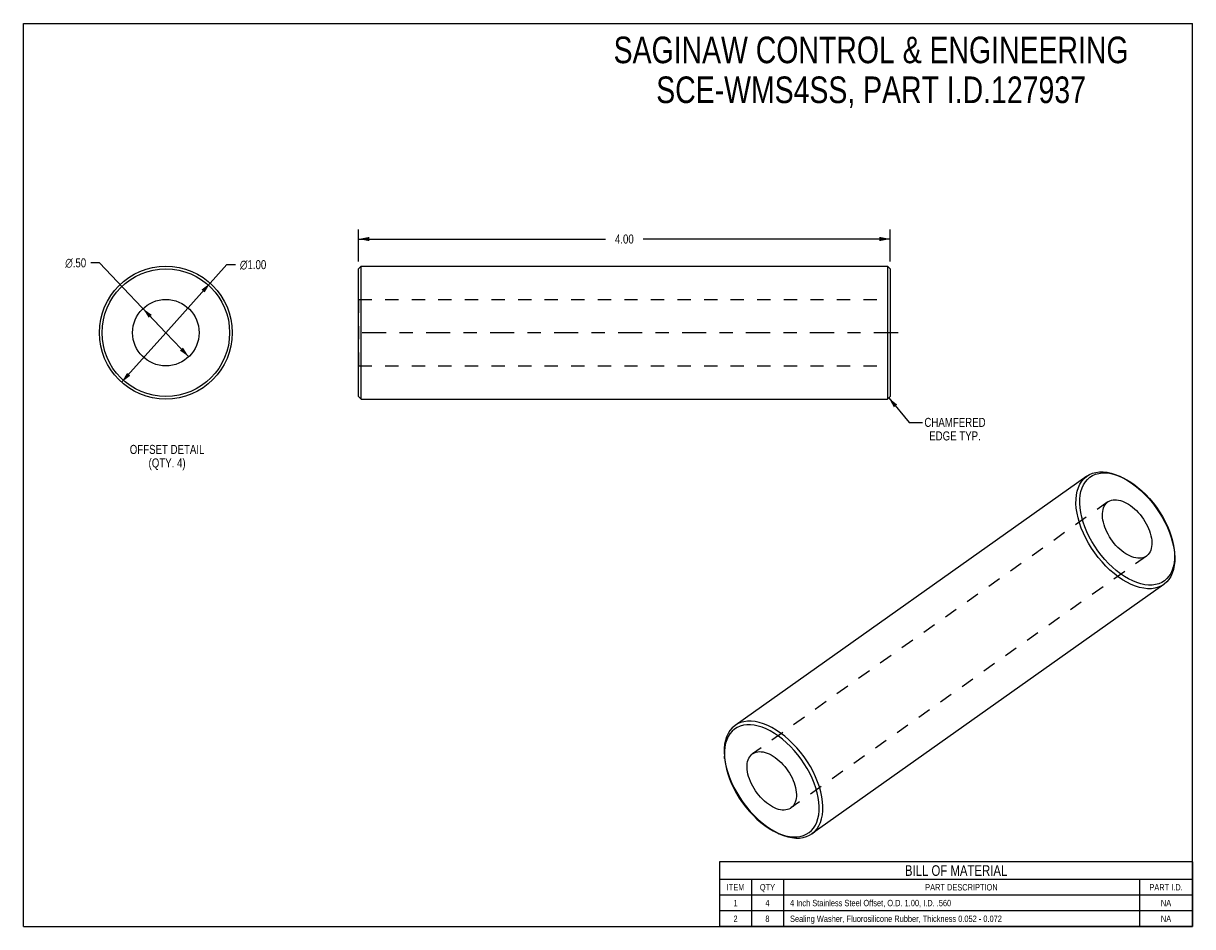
# Model space of a CAD drawing. Header units: inches. Extents: x 0 to 8.8, y 0 to 6.8.
import ezdxf

# ---------------------------------------------------------------- set-up
doc = ezdxf.new("R2010")
doc.units = ezdxf.units.IN
doc.header["$LTSCALE"] = 0.484
doc.header["$MEASUREMENT"] = 0
doc.linetypes.add('CENTER', pattern=[0.6, 0.375, -0.075, 0.075, -0.075])
doc.linetypes.add('HIDDEN', pattern=[0.2, 0.1, -0.1])
doc.layers.get('0').update_dxf_attribs({"linetype": 'CONTINUOUS'})
doc.layers.add('02___PRT_ALL_AXES', color=7, linetype='CONTINUOUS')
doc.layers.add('DEFAULT_2', color=8, linetype='HIDDEN')
doc.styles.get("Standard").update_dxf_attribs({"font": 'txt', "width": 0.8})
doc.styles.add('TEXTSTYLE_1', font='gdt', dxfattribs={"width": 0.8})
doc.dimstyles.new('DIMSTYLE_1', dxfattribs={"dimtxt": 0.068, "dimasz": 0.08, "dimexe": 0.09, "dimexo": 0.07, "dimgap": 0.09, "dimtad": 0, "dimtih": 1, "dimtoh": 1, "dimzin": 4, "dimdsep": 46, "dimtxsty": 'Standard', "dimblk": '_FILLED', "dimblk1": '_FILLED', "dimblk2": '_FILLED', "dimcen": 0.09, "dimadec": 0, "dimazin": 0, "dimtfac": 1, "dimtofl": 0, "dimtmove": 0, "dimatfit": 3, "dimldrblk": '_FILLED', "dimfxl": 0, "dimtolj": 1, "dimtzin": 4, "dimarcsym": 0})
doc.dimstyles.new('DIMSTYLE_2', dxfattribs={"dimtxt": 0.068, "dimasz": 0.08, "dimexe": 0.09, "dimexo": 0.07, "dimgap": 0.0425, "dimtad": 0, "dimtih": 1, "dimtoh": 1, "dimzin": 4, "dimdsep": 46, "dimtxsty": 'Standard', "dimblk": '_FILLED', "dimblk1": '_FILLED', "dimblk2": '_FILLED', "dimcen": 0.09, "dimadec": 0, "dimazin": 0, "dimtfac": 1, "dimtofl": 0, "dimtmove": 0, "dimatfit": 3, "dimldrblk": '_FILLED', "dimfxl": 0, "dimtolj": 1, "dimtzin": 4, "dimarcsym": 0})
doc.dimstyles.get("Standard").update_dxf_attribs({"dimtxt": 0.068, "dimasz": 0.08, "dimexe": 0.09, "dimexo": 0.07, "dimgap": 0.09, "dimtad": 0, "dimtih": 1, "dimtoh": 1, "dimzin": 4, "dimdsep": 46, "dimtxsty": 'Standard', "dimblk": '_FILLED', "dimblk1": '_FILLED', "dimblk2": '_FILLED', "dimcen": 0.09, "dimadec": 0, "dimazin": 0, "dimtp": 0.01, "dimtm": 0.01, "dimtfac": 1, "dimtofl": 0, "dimtmove": 0, "dimatfit": 3, "dimldrblk": '_FILLED', "dimfxl": 0, "dimtolj": 1, "dimtzin": 4, "dimarcsym": 0})

# ---------------------------------------------------------------- blocks, each defined once
blk = doc.blocks.new('_FILLED')
at = {"color": 0, "linetype": 'ByBlock'}
blk.add_solid([(0, 0), (-1, 0.2), (-1, -0.2)], dxfattribs=at)
blk = doc.blocks.new('*D1')
at = {"color": 2, "linetype": 'Continuous'}
for p, q in [((1.0723, 4.4714), (1.5301, 4.9837)), ((1.5301, 4.9837), (1.5961, 4.9837)), ((1.4055, 4.8443), (1.0723, 4.4714)), ((0.7392, 4.0986), (1.0723, 4.4714))]:
    blk.add_line(p, q, dxfattribs=at)
at = {"color": 2, "linetype": 'Continuous', "xscale": 0.08, "yscale": 0.08, "zscale": 0.08}
for p, rotation in [((1.4055, 4.8443), 48.2148647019), ((0.7392, 4.0986), 228.2148647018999)]:
    blk.add_blockref('_FILLED', p, dxfattribs=dict(at, rotation=rotation))
at = {"color": 2, "linetype": 'Continuous', "insert": (1.6301, 5.0177), "char_height": 0.068, "width": 0.308267, "attachment_point": 1, "line_spacing_factor": 0.9, "style": 'TEXTSTYLE_1'}
blk.add_mtext('{\\Fgdt;n}\\Ftxt;1.00', dxfattribs=at)
blk = doc.blocks.new('*D2')
at = {"color": 2, "linetype": 'Continuous'}
for p, q in [((0.5725, 4.9973), (0.5065, 4.9973)), ((1.0723, 4.4714), (0.5725, 4.9973)), ((0.9001, 4.6526), (1.0723, 4.4714)), ((1.2446, 4.2903), (1.0723, 4.4714))]:
    blk.add_line(p, q, dxfattribs=at)
at = {"color": 2, "linetype": 'Continuous', "xscale": 0.08, "yscale": 0.08, "zscale": 0.08}
for p, rotation in [((0.9001, 4.6526), 133.5493559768), ((1.2446, 4.2903), 313.5493559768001)]:
    blk.add_blockref('_FILLED', p, dxfattribs=dict(at, rotation=rotation))
at = {"color": 2, "linetype": 'Continuous', "insert": (0.4725, 5.0313), "char_height": 0.068, "width": 0.253867, "attachment_point": 3, "line_spacing_factor": 0.9, "style": 'TEXTSTYLE_1'}
blk.add_mtext('{\\Fgdt;n}\\Ftxt;.50', dxfattribs=at)
blk = doc.blocks.new('*D3')
at = {"color": 2, "linetype": 'Continuous'}
for p, q in [((2.523, 5.0074), (2.523, 5.2486)), ((6.523, 5.0074), (6.523, 5.2486)), ((2.523, 5.1766), (4.3802, 5.1766)), ((6.523, 5.1766), (4.6658, 5.1766))]:
    blk.add_line(p, q, dxfattribs=at)
at = {"color": 2, "linetype": 'Continuous', "xscale": 0.08, "yscale": 0.08, "zscale": 0.08, "rotation": 180}
blk.add_blockref('_FILLED', (2.523, 5.1766), dxfattribs=at)
at = {"color": 2, "linetype": 'Continuous', "xscale": 0.08, "yscale": 0.08, "zscale": 0.08}
blk.add_blockref('_FILLED', (6.523, 5.1766), dxfattribs=at)
at = {"color": 2, "linetype": 'Continuous', "insert": (4.523, 5.2106), "char_height": 0.068, "width": 0.2176, "attachment_point": 2, "line_spacing_factor": 0.9}
blk.add_mtext('4.00', dxfattribs=at)

msp = doc.modelspace()

# ---------------------------------------------------------------- linework, layer by layer
at = {"color": 7, "linetype": 'Continuous'}
for p, q in [((0, 0), (0, 6.8)), ((0, 6.8), (8.8, 6.8)), ((8.8, 0), (8.8, 6.8)), ((2.523, 4.9514), (2.543, 4.9714)), ((2.523, 3.9914), (2.523, 4.9514)), ((2.543, 3.9714), (2.543, 4.9714)), ((6.523, 4.9514), (6.503, 4.9714)), ((6.503, 4.9714), (6.503, 3.9714)), ((6.523, 4.9514), (6.523, 3.9914)), ((2.523, 3.9914), (2.543, 3.9714)), ((6.523, 3.9914), (6.503, 3.9714)), ((5.2761, 1.3221), (5.2757, 1.2899)), ((5.2792, 1.3525), (5.2761, 1.3221)), ((5.2757, 1.2899), (5.2771, 1.2661)), ((0, 0), (8.8, 0))]:
    msp.add_line(p, q, dxfattribs=at)
at = {"color": 2, "linetype": 'Continuous'}
for p, q in [((8.8, 0.4884), (5.24, 0.4884)), ((5.24, 0.4884), (5.24, 0)), ((8.8, 0.4884), (8.8, 0)), ((8.8, 0.3555), (5.24, 0.3555)), ((5.48, 0.3555), (5.48, 0)), ((5.72, 0.3555), (5.72, 0)), ((8.4, 0.3555), (8.4, 0)), ((8.8, 0.2368), (5.24, 0.2368)), ((8.8, 0.1184), (5.24, 0.1184)), ((8.8, 0), (5.24, 0))]:
    msp.add_line(p, q, dxfattribs=at)
at = {"color": 7, "linetype": 'Continuous'}
for points in [[(8.0048, 3.3918), (8.0229, 3.403), (8.0461, 3.4131), (8.0712, 3.42), (8.098, 3.4236), (8.1263, 3.4238), (8.1558, 3.4207), (8.1865, 3.4143), (8.2179, 3.4045), (8.2503, 3.3914)], [(8.2503, 3.3914), (8.2822, 3.3756), (8.3147, 3.3566), (8.3469, 3.3347), (8.3788, 3.3102), (8.41, 3.2832), (8.4404, 3.254), (8.4696, 3.2226), (8.4975, 3.1895), (8.5238, 3.1548), (8.5484, 3.1188), (8.5711, 3.0817), (8.5916, 3.0439), (8.6099, 3.0057), (8.6257, 2.9673), (8.6391, 2.929), (8.6498, 2.8911), (8.6578, 2.854)], [(8.2655, 3.3846), (8.2961, 3.3694), (8.3272, 3.3512), (8.3582, 3.3302), (8.3888, 3.3067), (8.4188, 3.2807), (8.4479, 3.2526), (8.4759, 3.2226), (8.5027, 3.1907), (8.528, 3.1574), (8.5516, 3.1228), (8.5733, 3.0873), (8.5931, 3.051), (8.6106, 3.0143), (8.6258, 2.9774), (8.6387, 2.9407), (8.649, 2.9043), (8.6566, 2.8687), (8.6617, 2.834), (8.6626, 2.8244)], [(8.6578, 2.854), (8.6631, 2.8178), (8.664, 2.8079)], [(8.6651, 2.7496), (8.6619, 2.718), (8.6559, 2.6884), (8.6471, 2.6611), (8.6356, 2.6362), (8.6216, 2.614), (8.605, 2.5946), (8.5861, 2.5782), (8.5831, 2.576)], [(8.664, 2.8079), (8.6655, 2.7829), (8.6651, 2.7496)], [(5.3567, 1.5145), (5.3537, 1.5123), (5.3347, 1.4959), (5.3182, 1.4765), (5.3041, 1.4543), (5.2927, 1.4294), (5.2839, 1.4021), (5.2779, 1.3725), (5.2746, 1.341)], [(5.9888, 0.8722), (5.9892, 0.9043), (5.9868, 0.9377), (5.9818, 0.9724), (5.9741, 1.0081), (5.9638, 1.0444), (5.951, 1.0812), (5.9358, 1.1181), (5.9182, 1.1548), (5.8985, 1.191), (5.8768, 1.2266), (5.8531, 1.2612), (5.8279, 1.2945), (5.8011, 1.3263), (5.773, 1.3564), (5.7439, 1.3845), (5.7139, 1.4104), (5.6833, 1.4339), (5.6524, 1.4549), (5.6212, 1.4732), (5.5902, 1.4885), (5.5595, 1.5009), (5.5293, 1.5103), (5.4999, 1.5165), (5.4715, 1.5195), (5.4444, 1.5192), (5.4187, 1.5158), (5.3946, 1.5092), (5.3723, 1.4994), (5.352, 1.4866), (5.3338, 1.4708), (5.3179, 1.4522), (5.3044, 1.4309), (5.2934, 1.407), (5.285, 1.3808), (5.2792, 1.3525)], [(6.017, 0.8723), (6.0174, 0.9056), (6.015, 0.9405), (6.0097, 0.9767), (6.0017, 1.0139), (5.991, 1.0517), (5.9777, 1.09), (5.9618, 1.1284), (5.9435, 1.1667), (5.923, 1.2044), (5.9003, 1.2415), (5.8757, 1.2775), (5.8494, 1.3122), (5.8215, 1.3453), (5.7923, 1.3767), (5.7619, 1.406), (5.7307, 1.433), (5.6988, 1.4575), (5.6666, 1.4793), (5.6341, 1.4983), (5.6018, 1.5143), (5.5698, 1.5273), (5.5384, 1.537), (5.5078, 1.5434), (5.4782, 1.5465), (5.4499, 1.5463), (5.4231, 1.5427), (5.398, 1.5358), (5.3748, 1.5257), (5.3567, 1.5145)], [(5.2746, 1.341), (5.2742, 1.3076), (5.2757, 1.2827)], [(5.2771, 1.2661), (5.2781, 1.2566), (5.2831, 1.2218), (5.2908, 1.1862), (5.3011, 1.1498), (5.3139, 1.1131), (5.3291, 1.0762), (5.3467, 1.0395), (5.3664, 1.0032), (5.3881, 0.9677), (5.4118, 0.9331), (5.437, 0.8998), (5.4638, 0.8679), (5.4919, 0.8379), (5.521, 0.8098), (5.551, 0.7838), (5.5816, 0.7603), (5.6125, 0.7393), (5.6437, 0.7211), (5.6743, 0.7059)], [(5.6743, 0.7059), (5.7054, 0.6933), (5.7356, 0.684), (5.765, 0.6778), (5.7934, 0.6748), (5.8205, 0.675), (5.8463, 0.6784), (5.8703, 0.6851), (5.8926, 0.6948), (5.9129, 0.7076), (5.9311, 0.7234), (5.947, 0.742), (5.9605, 0.7634), (5.9715, 0.7872), (5.9799, 0.8135), (5.9857, 0.8417), (5.9888, 0.8722)], [(5.935, 0.6987), (5.938, 0.7009), (5.9569, 0.7173), (5.9735, 0.7367), (5.9875, 0.7589), (5.999, 0.7838), (6.0078, 0.8111), (6.0138, 0.8407), (6.017, 0.8723)], [(5.6894, 0.6991), (5.7219, 0.686), (5.7533, 0.6762), (5.7839, 0.6698), (5.8135, 0.6667), (5.8417, 0.6669), (5.8685, 0.6705), (5.8936, 0.6774), (5.9168, 0.6875), (5.935, 0.6987)]]:
    msp.add_lwpolyline(points, dxfattribs=at)
for radius in [0.5, 0.48]:
    msp.add_circle((1.0723, 4.4714), radius, dxfattribs=at)
at = {"layer": '02___PRT_ALL_AXES', "color": 7, "linetype": 'Continuous'}
for p, q in [((2.543, 4.9714), (6.503, 4.9714)), ((2.543, 3.9714), (6.503, 3.9714)), ((8.0048, 3.3918), (5.3567, 1.5145)), ((8.5831, 2.576), (5.935, 0.6987))]:
    msp.add_line(p, q, dxfattribs=at)
at = {"layer": '02___PRT_ALL_AXES', "color": 8, "linetype": 'HIDDEN'}
for p, q in [((2.523, 4.7214), (2.523, 4.2215)), ((2.523, 4.7214), (6.523, 4.7214)), ((6.523, 4.7214), (6.523, 4.2215)), ((2.523, 4.2214), (6.523, 4.2214)), ((8.1627, 3.1973), (5.4879, 1.3011)), ((8.4519, 2.7894), (5.777, 0.8932))]:
    msp.add_line(p, q, dxfattribs=at)
at = {"layer": '02___PRT_ALL_AXES', "color": 2, "linetype": 'CENTER'}
msp.add_line((6.583, 4.4714), (2.463, 4.4714), dxfattribs=at)
at = {"layer": '02___PRT_ALL_AXES', "color": 8, "linetype": 'HIDDEN'}
for points in [[(8.1217, 3.1105), (8.1232, 3.1256), (8.1259, 3.1396), (8.1299, 3.1527), (8.1351, 3.1647), (8.1415, 3.1755), (8.149, 3.1851), (8.1576, 3.1934), (8.1627, 3.1973)], [(8.1627, 3.1973), (8.1672, 3.2003), (8.1778, 3.2058), (8.1892, 3.2098), (8.2015, 3.2124), (8.2145, 3.2135), (8.2281, 3.213), (8.2422, 3.2111), (8.2568, 3.2077), (8.2718, 3.2028), (8.287, 3.1965), (8.3023, 3.1888), (8.3177, 3.1797), (8.333, 3.1694), (8.3481, 3.1579), (8.3629, 3.1453), (8.3774, 3.1316), (8.3913, 3.117), (8.4047, 3.1015), (8.4175, 3.0853), (8.4295, 3.0685), (8.4406, 3.0511), (8.4509, 3.0334), (8.4601, 3.0154), (8.4683, 2.9972), (8.4755, 2.979), (8.4814, 2.9609), (8.4862, 2.9431), (8.4897, 2.9255), (8.4921, 2.9085), (8.4931, 2.8921), (8.4929, 2.8762)], [(8.4519, 2.7894), (8.4474, 2.7865), (8.4368, 2.781), (8.4254, 2.7769), (8.4131, 2.7744), (8.4001, 2.7733), (8.3865, 2.7737), (8.3723, 2.7757), (8.3577, 2.7791), (8.3428, 2.784), (8.3276, 2.7903), (8.3123, 2.798), (8.2969, 2.807), (8.2816, 2.8173), (8.2665, 2.8289), (8.2517, 2.8415), (8.2372, 2.8552), (8.2232, 2.8698), (8.2098, 2.8853), (8.1971, 2.9015), (8.1851, 2.9183), (8.174, 2.9356), (8.1637, 2.9534), (8.1545, 2.9714), (8.1463, 2.9895), (8.1391, 3.0077), (8.1332, 3.0258), (8.1284, 3.0437), (8.1248, 3.0612), (8.1225, 3.0783), (8.1215, 3.0947), (8.1217, 3.1105)], [(8.4929, 2.8762), (8.4914, 2.8612), (8.4886, 2.8471), (8.4847, 2.834), (8.4795, 2.822), (8.4731, 2.8112), (8.4656, 2.8016), (8.457, 2.7934), (8.4519, 2.7894)]]:
    msp.add_lwpolyline(points, dxfattribs=at)
at = {"layer": '02___PRT_ALL_AXES', "color": 7, "linetype": 'Continuous'}
for points in [[(5.4469, 1.2143), (5.4484, 1.2293), (5.4511, 1.2434), (5.4551, 1.2565), (5.4603, 1.2685), (5.4667, 1.2793), (5.4742, 1.2889), (5.4828, 1.2971), (5.4879, 1.3011)], [(5.4879, 1.3011), (5.4924, 1.3041), (5.5029, 1.3095), (5.5144, 1.3136), (5.5266, 1.3161), (5.5396, 1.3172), (5.5532, 1.3168), (5.5674, 1.3148), (5.582, 1.3114), (5.5969, 1.3065), (5.6121, 1.3002), (5.6275, 1.2925), (5.6428, 1.2835), (5.6581, 1.2732), (5.6732, 1.2616), (5.6881, 1.249), (5.7025, 1.2353), (5.7165, 1.2207), (5.7299, 1.2053), (5.7426, 1.189), (5.7546, 1.1722), (5.7658, 1.1549), (5.776, 1.1371), (5.7853, 1.1191), (5.7935, 1.101), (5.8006, 1.0828), (5.8066, 1.0647), (5.8114, 1.0468), (5.8149, 1.0293), (5.8172, 1.0122), (5.8183, 0.9958), (5.818, 0.98)], [(5.777, 0.8932), (5.7725, 0.8902), (5.762, 0.8847), (5.7505, 0.8807), (5.7383, 0.8781), (5.7253, 0.877), (5.7117, 0.8775), (5.6975, 0.8794), (5.6829, 0.8828), (5.668, 0.8877), (5.6528, 0.894), (5.6374, 0.9017), (5.6221, 0.9108), (5.6068, 0.9211), (5.5917, 0.9326), (5.5768, 0.9452), (5.5624, 0.9589), (5.5484, 0.9735), (5.535, 0.989), (5.5223, 1.0052), (5.5103, 1.022), (5.4991, 1.0394), (5.4889, 1.0571), (5.4796, 1.0751), (5.4714, 1.0933), (5.4643, 1.1115), (5.4583, 1.1296), (5.4535, 1.1474), (5.45, 1.165), (5.4477, 1.182), (5.4466, 1.1985), (5.4469, 1.2143)], [(5.818, 0.98), (5.8165, 0.9649), (5.8138, 0.9509), (5.8098, 0.9378), (5.8046, 0.9258), (5.7982, 0.915), (5.7907, 0.9054), (5.7821, 0.8971), (5.777, 0.8932)]]:
    msp.add_lwpolyline(points, dxfattribs=at)
msp.add_circle((1.0723, 4.4714), 0.25, dxfattribs=at)
at = {"layer": 'DEFAULT_2', "color": 8, "linetype": 'HIDDEN'}
for p, q in [((8.2655, 3.3846), (8.2503, 3.3914)), ((8.6626, 2.8244), (8.664, 2.8079)), ((5.2771, 1.2661), (5.2757, 1.2827)), ((5.6743, 0.7059), (5.6894, 0.6991))]:
    msp.add_line(p, q, dxfattribs=at)
for points in [[(7.9227, 3.2182), (7.926, 3.2498), (7.932, 3.2794), (7.9408, 3.3067), (7.9522, 3.3316), (7.9663, 3.3538), (7.9828, 3.3732), (8.0018, 3.3896), (8.0048, 3.3918)], [(7.951, 3.2183), (7.9541, 3.2488), (7.9598, 3.277), (7.9683, 3.3033), (7.9793, 3.3271), (7.9928, 3.3485), (8.0087, 3.3671), (8.0268, 3.3829), (8.0471, 3.3957), (8.0694, 3.4054), (8.0935, 3.4121), (8.1192, 3.4155), (8.1464, 3.4157), (8.1747, 3.4127), (8.2041, 3.4065), (8.2343, 3.3972), (8.2655, 3.3846)], [(8.5831, 2.576), (8.5649, 2.5648), (8.5417, 2.5547), (8.5166, 2.5478), (8.4898, 2.5442), (8.4616, 2.544), (8.432, 2.5471), (8.4014, 2.5535), (8.37, 2.5632), (8.338, 2.5762), (8.3056, 2.5922), (8.2732, 2.6112), (8.2409, 2.633), (8.209, 2.6576), (8.1778, 2.6846), (8.1475, 2.7138), (8.1183, 2.7452), (8.0904, 2.7783), (8.064, 2.813), (8.0394, 2.849), (8.0168, 2.8861), (7.9962, 2.9239), (7.978, 2.9621), (7.9621, 3.0005), (7.9487, 3.0388), (7.938, 3.0766), (7.93, 3.1138), (7.9248, 3.15), (7.9223, 3.1849), (7.9227, 3.2182)], [(8.6636, 2.7684), (8.6605, 2.738), (8.6548, 2.7097), (8.6463, 2.6835), (8.6353, 2.6596), (8.6218, 2.6383), (8.6059, 2.6197), (8.5878, 2.6039), (8.5675, 2.5911), (8.5452, 2.5813), (8.5211, 2.5747), (8.4954, 2.5713), (8.4682, 2.571), (8.4398, 2.574), (8.4105, 2.5802), (8.3803, 2.5896), (8.3496, 2.602), (8.3185, 2.6174), (8.2874, 2.6356), (8.2564, 2.6566), (8.2258, 2.6801), (8.1958, 2.706), (8.1667, 2.7341), (8.1387, 2.7642), (8.1119, 2.796), (8.0866, 2.8293), (8.063, 2.8639), (8.0413, 2.8995), (8.0215, 2.9357), (8.004, 2.9724), (7.9887, 3.0093), (7.9759, 3.0461), (7.9656, 3.0824), (7.958, 3.1181), (7.9529, 3.1528), (7.9506, 3.1862), (7.951, 3.2183)], [(8.6626, 2.8244), (8.664, 2.8006), (8.6636, 2.7684)], [(5.2757, 1.2827), (5.2767, 1.2727), (5.2819, 1.2365), (5.2899, 1.1994), (5.3007, 1.1615), (5.314, 1.1232), (5.3299, 1.0848), (5.3481, 1.0466), (5.3687, 1.0088), (5.3913, 0.9717), (5.4159, 0.9357), (5.4423, 0.901), (5.4702, 0.8679), (5.4994, 0.8365), (5.5297, 0.8073), (5.5609, 0.7803), (5.5928, 0.7558), (5.6251, 0.7339), (5.6575, 0.7149), (5.6894, 0.6991)]]:
    msp.add_lwpolyline(points, dxfattribs=at)

# ---------------------------------------------------------------- texts
at = {"color": 2, "linetype": 'Continuous', "line_spacing_factor": 0.9}
for s, insert, char_height, width, attachment_point in [('SAGINAW CONTROL & ENGINEERING\\PSCE-WMS4SS, PART I.D.127937', (6.38, 6.7002), 0.2, 4.64, 2), ('CHAMFERED\\PEDGE TYP.', (7.0116, 3.8303), 0.068, 0.4896, 2), ('OFFSET DETAIL\\P(QTY. 4)', (1.0816, 3.6267), 0.068, 0.7072, 2), ('BILL OF MATERIAL', (7.02, 0.462), 0.08, 1.024, 2), ('ITEM', (5.36, 0.3202), 0.048, 0.1536, 2), ('QTY', (5.6, 0.3202), 0.048, 0.1152, 2), ('PART DESCRIPTION', (7.06, 0.3202), 0.048, 0.6144, 2), ('PART I.D.', (8.6, 0.3202), 0.048, 0.3456, 2), ('1', (5.36, 0.2016), 0.048, 0.0384, 2), ('4', (5.6, 0.2016), 0.048, 0.0384, 2), ('4 Inch Stainless Steel Offset, O.D. 1.00, I.D. .560', (5.77, 0.2016), 0.048, 1.9584, 1), ('NA', (8.6, 0.2016), 0.048, 0.0768, 2), ('2', (5.36, 0.0832), 0.048, 0.0384, 2), ('8', (5.6, 0.0832), 0.048, 0.0384, 2), ('Sealing Washer, Fluorosilicone Rubber, Thickness 0.052 - 0.072', (5.77, 0.0832), 0.048, 2.3808, 1), ('NA', (8.6, 0.0832), 0.048, 0.0768, 2)]:
    msp.add_mtext(s, dxfattribs=dict(at, insert=insert, char_height=char_height, width=width, attachment_point=attachment_point))

# ---------------------------------------------------------------- dimensions: what is measured, and where the dimension line sits
at = {"color": 2, "linetype": 'Continuous'}
dim = msp.add_linear_dim(base=(2.523, 5.1766), p1=(6.523, 4.9374), p2=(2.523, 4.9374), angle=180, dimstyle='DIMSTYLE_2', dxfattribs=at)
dim.commit()
dim.dimension.update_dxf_attribs({"geometry": '*D3', "text_midpoint": (4.523, 5.1766), "dimtype": 160})
for p1, p2, picture, middle in [((0.9001, 4.6526), (1.2446, 4.2903), '*D2', (0.3455, 4.9973)), ((1.4055, 4.8443), (0.7392, 4.0986), '*D1', (1.7843, 4.9837))]:
    dim = msp.add_diameter_dim_2p(p1=p1, p2=p2, dimstyle='DIMSTYLE_1', dxfattribs=at)
    dim.commit()
    dim.dimension.update_dxf_attribs({"geometry": picture, "text_midpoint": middle, "dimtype": 163})

# ---------------------------------------------------------------- leaders
at = {"color": 2, "linetype": 'Continuous', "annotation_type": 0, "has_hookline": 1, "hookline_direction": 1, "text_width": 0.4715}
msp.add_leader([(6.5128, 3.9813), (6.6668, 3.7963), (6.7668, 3.7963)], dimstyle='Standard', override={"dimtad": 0}, dxfattribs=at)

doc.saveas('drawing.dxf')
